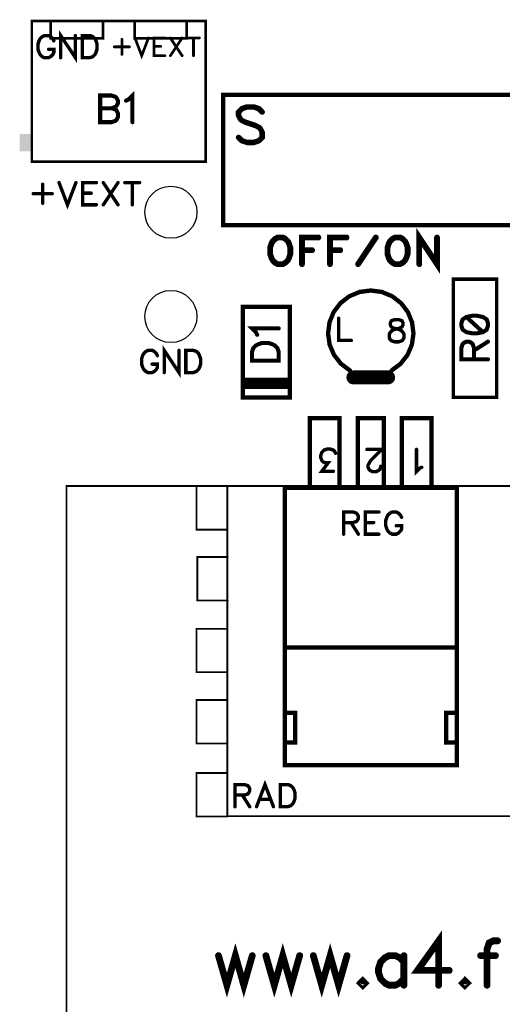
# Model space of a CAD drawing. Extents: x -4 to 99, y -4 to 139.
# Tile 12 of 14: x 27 to 55, y 78 to 135. Entities that reach past the tile are written whole.
import ezdxf

# ---------------------------------------------------------------- set-up
doc = ezdxf.new("R2010")
doc.units = 0
doc.layers.add('Top_Silk', color=2, linetype='CONTINUOUS')

msp = doc.modelspace()

# ---------------------------------------------------------------- linework, layer by layer
at = {"layer": 'Top_Silk', "linetype": 'CONTINUOUS'}
for points, const_width in [([(38, 135), (27.9998, 135), (27.9998, 126.9), (38, 126.9), (38, 135)], 0.15), ([(32.0904, 133.9997), (29.0901, 133.9997), (29.0901, 135), (32.0904, 135), (32.0904, 133.9997)], 0.15), ([(36.9097, 133.9997), (33.9105, 133.9997), (33.9105, 135), (36.9097, 135), (36.9097, 133.9997)], 0.15), ([(29.2649, 133.8601), (29.2046, 133.9808), (29.0824, 134.103), (28.9617, 134.1633), (28.7188, 134.1633), (28.5967, 134.103), (28.476, 133.9808), (28.4142, 133.8601), (28.3538, 133.6776), (28.3538, 133.373), (28.4142, 133.1919), (28.476, 133.0698), (28.5967, 132.949), (28.7188, 132.8873), (28.9617, 132.8873), (29.0824, 132.949), (29.2046, 133.0698), (29.2649, 133.1919), (29.2649, 133.373), (28.9617, 133.373)], 0.1961), ([(30.5078, 134.1633), (30.5078, 132.8873), (29.6571, 134.1633), (29.6571, 132.8873)], 0.1961), ([(30.9, 134.1633), (30.9, 132.8873), (31.3253, 132.8873), (31.5078, 132.949), (31.63, 133.0698), (31.6903, 133.1919), (31.7507, 133.373), (31.7507, 133.6776), (31.6903, 133.8601), (31.63, 133.9808), (31.5078, 134.103), (31.3253, 134.1633), (30.9, 134.1633)], 0.1961), ([(33.1812, 133.95), (33.1812, 133.0751)], 0.1569), ([(33.933, 134.0235), (34.3216, 133.0027), (34.7101, 134.0235)], 0.1569), ([(35.655, 134.0235), (35.0239, 134.0235), (35.0239, 133.0027), (35.655, 133.0027)], 0.1569), ([(35.9688, 134.0235), (36.6493, 133.0027)], 0.1569), ([(36.6493, 134.0235), (35.9688, 133.0027)], 0.1569), ([(36.9631, 134.0235), (37.6437, 134.0235)], 0.1569), ([(37.3034, 134.0235), (37.3034, 133.0027)], 0.1569), ([(32.7444, 133.512), (33.6192, 133.512)], 0.1569), ([(35.0239, 133.5372), (35.4124, 133.5372)], 0.1569), ([(33.4228, 130.4183), (33.5694, 130.4925), (33.7884, 130.7098), (33.7884, 129.1802)], 0.2353), ([(56, 123.25), (39, 123.25), (39, 130.75), (56, 130.75), (56, 123.25)], 0.25), ([(31.9313, 130.7115), (31.9313, 129.1802), (32.5883, 129.1802), (32.8073, 129.2543), (32.8798, 129.3267), (32.9522, 129.4716), (32.9522, 129.6906), (32.8798, 129.8372), (32.8073, 129.9096), (32.5883, 129.982), (32.8073, 130.0562), (32.8798, 130.1286), (32.9522, 130.2735), (32.9522, 130.42), (32.8798, 130.5649), (32.8073, 130.639), (32.5883, 130.7115), (31.9313, 130.7115)], 0.2353), ([(31.9313, 129.982), (32.5883, 129.982)], 0.2353), ([(41.2541, 129.7626), (41.0609, 129.958), (40.7689, 130.0546), (40.3803, 130.0546), (40.0883, 129.958), (39.8929, 129.7626), (39.8929, 129.5695), (39.9917, 129.374), (40.0883, 129.2775), (40.2815, 129.1809), (40.8655, 128.9855), (41.0609, 128.8889), (41.1575, 128.79), (41.2541, 128.5969), (41.2541, 128.3049), (41.0609, 128.1117), (40.7689, 128.0129), (40.3803, 128.0129), (40.0883, 128.1117), (39.8929, 128.3049)], 0.3137), ([(29.5638, 125.7022), (30.0496, 124.4261), (30.5353, 125.7022)], 0.1961), ([(31.7164, 125.7022), (30.9274, 125.7022), (30.9274, 124.4261), (31.7164, 124.4261)], 0.1961), ([(32.1086, 125.7022), (32.9593, 124.4261)], 0.1961), ([(32.9593, 125.7022), (32.1086, 124.4261)], 0.1961), ([(33.3514, 125.7022), (34.2022, 125.7022)], 0.1961), ([(33.7768, 125.7022), (33.7768, 124.4261)], 0.1961), ([(28.6242, 125.6102), (28.6242, 124.5166)], 0.1961), ([(30.9274, 125.0943), (31.4132, 125.0943)], 0.1961), ([(28.0781, 125.0627), (29.1717, 125.0627)], 0.1961), ([(51.3139, 122.5451), (51.3139, 121.0138), (50.293, 122.5451), (50.293, 121.0138)], 0.3333), ([(42.1484, 122.5451), (42.0018, 122.4727), (41.857, 122.3261), (41.7828, 122.1812), (41.7104, 121.9622), (41.7104, 121.5967), (41.7828, 121.3794), (41.857, 121.2328), (42.0018, 121.0879), (42.1484, 121.0138), (42.4398, 121.0138), (42.5847, 121.0879), (42.7313, 121.2328), (42.8037, 121.3794), (42.8762, 121.5967), (42.8762, 121.9622), (42.8037, 122.1812), (42.7313, 122.3261), (42.5847, 122.4727), (42.4398, 122.5451), (42.1484, 122.5451)], 0.3333), ([(44.4913, 122.5451), (43.5428, 122.5451), (43.5428, 121.0138)], 0.3333), ([(46.1064, 122.5451), (45.1579, 122.5451), (45.1579, 121.0138)], 0.3333), ([(46.773, 121.0138), (47.7939, 122.5434)], 0.3333), ([(48.8986, 122.5451), (48.752, 122.4727), (48.6071, 122.3261), (48.533, 122.1812), (48.4606, 121.9622), (48.4606, 121.5967), (48.533, 121.3794), (48.6071, 121.2328), (48.752, 121.0879), (48.8986, 121.0138), (49.19, 121.0138), (49.3349, 121.0879), (49.4815, 121.2328), (49.5539, 121.3794), (49.6263, 121.5967), (49.6263, 121.9622), (49.5539, 122.1812), (49.4815, 122.3261), (49.3349, 122.4727), (49.19, 122.5451), (48.8986, 122.5451)], 0.3333), ([(43.5428, 121.8157), (44.1257, 121.8157)], 0.3333), ([(45.1579, 121.8157), (45.7408, 121.8157)], 0.3333), ([(52.25, 113.3499), (54.75, 113.3499), (54.75, 120.1501), (52.25, 120.1501), (52.25, 113.3499)], 0.2), ([(48.7024, 114.8973), (49.2187, 115.2832), (49.6168, 115.79), (49.8694, 116.383), (49.959, 117.0212), (49.8796, 117.6608), (49.6365, 118.2577), (49.2466, 118.7709), (48.7366, 119.1649), (48.1416, 119.4128), (47.5027, 119.4973), (46.8637, 119.4128), (46.2688, 119.1649), (45.7588, 118.7709), (45.3688, 118.2577), (45.1257, 117.6608), (45.0463, 117.0212), (45.136, 116.383), (45.3885, 115.79), (45.7867, 115.2832), (46.3029, 114.8973)], 0.25), ([(42.85, 118.5503), (40.15, 118.5503), (40.15, 113.3497), (42.85, 113.3497), (42.85, 118.5503)], 0.25), ([(45.6547, 117.9001), (45.6547, 116.624), (46.3833, 116.624)], 0.1961), ([(48.8705, 117.8199), (48.6894, 117.7596), (48.6276, 117.6388), (48.6276, 117.5167), (48.6894, 117.396), (48.8101, 117.3342), (49.053, 117.2738), (49.2355, 117.2135), (49.3562, 117.0913), (49.4166, 116.9706), (49.4166, 116.7881), (49.3562, 116.6674), (49.2958, 116.6056), (49.1133, 116.5453), (48.8705, 116.5453), (48.6894, 116.6056), (48.6276, 116.6674), (48.5672, 116.7881), (48.5672, 116.9706), (48.6276, 117.0913), (48.7497, 117.2135), (48.9308, 117.2738), (49.1737, 117.3342), (49.2958, 117.396), (49.3562, 117.5167), (49.3562, 117.6388), (49.2958, 117.7596), (49.1133, 117.8199), (48.8705, 117.8199)], 0.1961), ([(52.7165, 117.465), (52.7889, 117.246), (53.0079, 117.0995), (53.3718, 117.027), (53.5908, 117.027), (53.9546, 117.0995), (54.1736, 117.246), (54.2461, 117.465), (54.2461, 117.6099), (54.1736, 117.8289), (53.9546, 117.9738), (53.5908, 118.0479), (53.3718, 118.0479), (53.0079, 117.9738), (52.7889, 117.8289), (52.7165, 117.6099), (52.7165, 117.465)], 0.2353), ([(53.0079, 117.9738), (53.9546, 117.0995)], 0.2353), ([(40.9658, 116.9486), (40.8917, 117.0952), (40.6744, 117.3142), (42.204, 117.3142)], 0.2353), ([(35.2257, 115.748), (35.1653, 115.8687), (35.0432, 115.9908), (34.9224, 116.0512), (34.6796, 116.0512), (34.5574, 115.9908), (34.4367, 115.8687), (34.3749, 115.748), (34.3146, 115.5655), (34.3146, 115.2608), (34.3749, 115.0797), (34.4367, 114.9576), (34.5574, 114.8369), (34.6796, 114.7751), (34.9224, 114.7751), (35.0432, 114.8369), (35.1653, 114.9576), (35.2257, 115.0797), (35.2257, 115.2608), (34.9224, 115.2608)], 0.1961), ([(36.4686, 116.0512), (36.4686, 114.7751), (35.6178, 116.0512), (35.6178, 114.7751)], 0.1961), ([(36.8607, 116.0512), (36.8607, 114.7751), (37.2861, 114.7751), (37.4686, 114.8369), (37.5907, 114.9576), (37.6511, 115.0797), (37.7114, 115.2608), (37.7114, 115.5655), (37.6511, 115.748), (37.5907, 115.8687), (37.4686, 115.9908), (37.2861, 116.0512), (36.8607, 116.0512)], 0.1961), ([(40.6727, 115.4572), (42.204, 115.4572), (42.204, 115.9676), (42.1299, 116.1866), (41.985, 116.3331), (41.8385, 116.4056), (41.6211, 116.478), (41.2556, 116.478), (41.0366, 116.4056), (40.8917, 116.3331), (40.7451, 116.1866), (40.6727, 115.9676), (40.6727, 115.4572)], 0.2353), ([(53.4442, 115.5356), (53.4442, 116.1909), (53.3701, 116.4099), (53.2976, 116.484), (53.1528, 116.5564), (53.0062, 116.5564), (52.8613, 116.484), (52.7872, 116.4099), (52.7148, 116.1909), (52.7148, 115.5356), (54.2461, 115.5356)], 0.2353), ([(53.4442, 116.046), (54.2461, 116.5564)], 0.2353), ([(42.8, 114.3502), (40.2, 114.3502)], 0.25), ([(48.5029, 114.4973), (46.5024, 114.4973)], 0.8), ([(42.8, 114.1501), (40.2, 114.1501)], 0.25), ([(42.8411, 113.95), (40.2, 113.95)], 0.25), ([(45.7115, 108.151), (44, 108.151), (44, 112.1492), (45.7115, 112.1492), (45.7115, 108.151)], 0.25), ([(48.2455, 108.151), (46.751, 108.151), (46.751, 112.1492), (48.2455, 112.1492), (48.2455, 108.151)], 0.25), ([(50.9965, 108.151), (49.292, 108.151), (49.292, 112.1492), (50.9965, 112.1492), (50.9965, 108.151)], 0.25), ([(45.3549, 109.0993), (44.6881, 109.0993), (45.0517, 109.585), (44.8692, 109.585), (44.7484, 109.6453), (44.6881, 109.7057), (44.6263, 109.8882), (44.6263, 110.0089), (44.6881, 110.1914), (44.8088, 110.3136), (44.9913, 110.3739), (45.1738, 110.3739), (45.3549, 110.3136), (45.4153, 110.2518), (45.477, 110.1311)], 0.1961), ([(48.0753, 109.3844), (48.0753, 109.324), (48.0149, 109.2019), (47.9545, 109.1415), (47.8324, 109.0812), (47.5895, 109.0812), (47.4688, 109.1415), (47.4084, 109.2019), (47.3467, 109.324), (47.3467, 109.4448), (47.4084, 109.5669), (47.5292, 109.748), (48.137, 110.3559), (47.2863, 110.3559)], 0.1961), ([(50.44, 109.3313), (50.3179, 109.2695), (50.1354, 109.0884), (50.1354, 110.3631)], 0.1961), ([(65, 77.25), (30, 77.25), (30, 108.2486), (65, 108.2486), (65, 77.25)], 0.1), ([(39.2295, 105.7398), (37.4795, 105.7398), (37.4795, 108.2378), (39.2295, 108.2378), (39.2295, 108.2378)], 0.1), ([(55.7495, 89.2518), (39.2505, 89.2518), (39.2505, 108.2486), (55.7495, 108.2486), (55.7495, 89.2518)], 0.1), ([(52.4525, 92.198), (42.551, 92.198), (42.551, 108.151), (52.4525, 108.151), (52.4525, 92.198)], 0.25), ([(45.94, 106.1461), (46.4861, 106.1461), (46.6686, 106.2079), (46.7304, 106.2683), (46.7907, 106.389), (46.7907, 106.5111), (46.7304, 106.6318), (46.6686, 106.6936), (46.4861, 106.754), (45.94, 106.754), (45.94, 105.4779)], 0.1961), ([(47.9719, 106.754), (47.1829, 106.754), (47.1829, 105.4779), (47.9719, 105.4779)], 0.1961), ([(49.2751, 106.4508), (49.2147, 106.5715), (49.0926, 106.6936), (48.9719, 106.754), (48.729, 106.754), (48.6069, 106.6936), (48.4861, 106.5715), (48.4244, 106.4508), (48.364, 106.2683), (48.364, 105.9636), (48.4244, 105.7825), (48.4861, 105.6604), (48.6069, 105.5397), (48.729, 105.4779), (48.9719, 105.4779), (49.0926, 105.5397), (49.2147, 105.6604), (49.2751, 105.7825), (49.2751, 105.9636), (48.9719, 105.9636)], 0.1961), ([(46.3654, 106.1461), (46.7907, 105.4779)], 0.1961), ([(47.1829, 106.1461), (47.6686, 106.1461)], 0.1961), ([(39.2715, 101.6657), (37.5215, 101.6657), (37.5215, 104.1673), (39.2715, 104.1673), (39.2715, 104.1673)], 0.1), ([(39.2295, 97.5374), (37.4795, 97.5374), (37.4795, 100.039), (39.2295, 100.039), (39.2295, 100.039)], 0.1), ([(52.4525, 98.9508), (42.551, 98.9508)], 0.25), ([(39.2295, 93.438), (37.4795, 93.438), (37.4795, 95.9396), (39.2295, 95.9396), (39.2295, 95.9396)], 0.1), ([(43.1495, 93.4994), (42.551, 93.4994), (42.551, 95.1985), (43.1495, 95.1985), (43.1495, 93.4994)], 0.25), ([(52.4525, 93.4994), (51.847, 93.4994), (51.847, 95.1985), (52.4525, 95.1985), (52.4525, 93.4994)], 0.25), ([(39.2295, 89.2373), (37.4795, 89.2373), (37.4795, 91.7389), (39.2295, 91.7389), (39.2295, 91.7389)], 0.1), ([(41.9027, 89.8), (41.4155, 91.0761), (40.9298, 89.8)], 0.1961), ([(39.6869, 90.4683), (40.233, 90.4683), (40.4155, 90.53), (40.4773, 90.5904), (40.5376, 90.7111), (40.5376, 90.8333), (40.4773, 90.954), (40.4155, 91.0158), (40.233, 91.0761), (39.6869, 91.0761), (39.6869, 89.8)], 0.1961), ([(42.2948, 91.0761), (42.2948, 89.8), (42.7202, 89.8), (42.9027, 89.8618), (43.0248, 89.9825), (43.0852, 90.1047), (43.1455, 90.2858), (43.1455, 90.5904), (43.0852, 90.7729), (43.0248, 90.8936), (42.9027, 91.0158), (42.7202, 91.0761), (42.2948, 91.0761)], 0.1961), ([(40.1123, 90.4683), (40.5376, 89.8)], 0.1961), ([(41.1123, 90.2254), (41.7202, 90.2254)], 0.1961), ([(51.4077, 79.5326), (51.4077, 82.082), (50.192, 80.3834), (52.0142, 80.3834)], 0.3922), ([(54.7985, 82.0848), (54.5571, 82.0848), (54.3128, 81.9641), (54.1921, 81.5991), (54.1921, 79.5326)], 0.3922), ([(38.7402, 81.2341), (39.2259, 79.5326), (39.7116, 81.2341), (40.1974, 79.5326), (40.6831, 81.2341)], 0.3922), ([(41.4674, 81.2341), (41.9531, 79.5326), (42.4389, 81.2341), (42.9246, 79.5326), (43.4103, 81.2341)], 0.3922), ([(44.1947, 81.2341), (44.6804, 79.5326), (45.1661, 81.2341), (45.6518, 79.5326), (46.1376, 81.2341)], 0.3922), ([(49.4077, 80.8691), (49.1662, 81.1134), (48.9219, 81.2341), (48.5597, 81.2341), (48.3155, 81.1134), (48.074, 80.8691), (47.9505, 80.5041), (47.9505, 80.2626), (48.074, 79.8976), (48.3155, 79.6562), (48.5597, 79.5326), (48.9219, 79.5326), (49.1662, 79.6562), (49.4077, 79.8976)], 0.3922), ([(49.4077, 81.2341), (49.4077, 79.5326)], 0.3922), ([(53.8271, 81.2341), (54.6778, 81.2341)], 0.3922), ([(47.0426, 79.7769), (46.9219, 79.6534), (47.0426, 79.5326), (47.1662, 79.6534), (47.0426, 79.7769)], 0.3922), ([(52.9192, 79.7769), (52.7985, 79.6534), (52.9192, 79.5326), (53.0428, 79.6534), (52.9192, 79.7769)], 0.3922)]:
    msp.add_lwpolyline(points, dxfattribs=dict(at, const_width=const_width))
for points, const_width in [([(30.4588, 134.1633, 1), (30.5568, 134.1633, 1), (30.4588, 134.1633, 1)], 0.098), ([(30.851, 134.1633, 1), (30.949, 134.1633, 1), (30.851, 134.1633, 1)], 0.098), ([(29.2159, 133.8601, 1), (29.314, 133.8601, 1), (29.2159, 133.8601, 1)], 0.098), ([(33.142, 133.95, 1), (33.2205, 133.95, 1), (33.142, 133.95, 1)], 0.0784), ([(33.8938, 134.0235, 1), (33.9722, 134.0235, 1), (33.8938, 134.0235, 1)], 0.0784), ([(34.6709, 134.0235, 1), (34.7494, 134.0235, 1), (34.6709, 134.0235, 1)], 0.0784), ([(35.6158, 134.0235, 1), (35.6942, 134.0235, 1), (35.6158, 134.0235, 1)], 0.0784), ([(35.9295, 134.0235, 1), (36.008, 134.0235, 1), (35.9295, 134.0235, 1)], 0.0784), ([(36.6101, 134.0235, 1), (36.6886, 134.0235, 1), (36.6101, 134.0235, 1)], 0.0784), ([(36.9239, 134.0235, 1), (37.0023, 134.0235, 1), (36.9239, 134.0235, 1)], 0.0784), ([(37.2641, 134.0235, 1), (37.3426, 134.0235, 1), (37.2641, 134.0235, 1)], 0.0784), ([(37.6044, 134.0235, 1), (37.6829, 134.0235, 1), (37.6044, 134.0235, 1)], 0.0784), ([(28.9127, 133.373, 1), (29.0107, 133.373, 1), (28.9127, 133.373, 1)], 0.098), ([(32.7051, 133.512, 1), (32.7836, 133.512, 1), (32.7051, 133.512, 1)], 0.0784), ([(33.142, 133.0751, 1), (33.2205, 133.0751, 1), (33.142, 133.0751, 1)], 0.0784), ([(33.58, 133.512, 1), (33.6585, 133.512, 1), (33.58, 133.512, 1)], 0.0784), ([(34.9846, 133.5372, 1), (35.0631, 133.5372, 1), (34.9846, 133.5372, 1)], 0.0784), ([(35.3732, 133.5372, 1), (35.4517, 133.5372, 1), (35.3732, 133.5372, 1)], 0.0784), ([(29.6081, 132.8873, 1), (29.7061, 132.8873, 1), (29.6081, 132.8873, 1)], 0.098), ([(35.6158, 133.0027, 1), (35.6942, 133.0027, 1), (35.6158, 133.0027, 1)], 0.0784), ([(35.9295, 133.0027, 1), (36.008, 133.0027, 1), (35.9295, 133.0027, 1)], 0.0784), ([(36.6101, 133.0027, 1), (36.6886, 133.0027, 1), (36.6101, 133.0027, 1)], 0.0784), ([(37.2641, 133.0027, 1), (37.3426, 133.0027, 1), (37.2641, 133.0027, 1)], 0.0784), ([(31.8725, 130.7115, 1), (31.9902, 130.7115, 1), (31.8725, 130.7115, 1)], 0.1176), ([(33.364, 130.4183, 1), (33.4816, 130.4183, 1), (33.364, 130.4183, 1)], 0.1176), ([(31.8725, 129.982, 1), (31.9902, 129.982, 1), (31.8725, 129.982, 1)], 0.1176), ([(32.5295, 129.982, 1), (32.6472, 129.982, 1), (32.5295, 129.982, 1)], 0.1176), ([(41.1756, 129.7626, 1), (41.3325, 129.7626, 1), (41.1756, 129.7626, 1)], 0.1569), ([(33.7296, 129.1802, 1), (33.8472, 129.1802, 1), (33.7296, 129.1802, 1)], 0.1176), ([(39.8145, 128.3049, 1), (39.9713, 128.3049, 1), (39.8145, 128.3049, 1)], 0.1569), ([(29.5148, 125.7022, 1), (29.6128, 125.7022, 1), (29.5148, 125.7022, 1)], 0.098), ([(30.4863, 125.7022, 1), (30.5843, 125.7022, 1), (30.4863, 125.7022, 1)], 0.098), ([(31.6674, 125.7022, 1), (31.7654, 125.7022, 1), (31.6674, 125.7022, 1)], 0.098), ([(32.0595, 125.7022, 1), (32.1576, 125.7022, 1), (32.0595, 125.7022, 1)], 0.098), ([(32.9103, 125.7022, 1), (33.0083, 125.7022, 1), (32.9103, 125.7022, 1)], 0.098), ([(33.3024, 125.7022, 1), (33.4005, 125.7022, 1), (33.3024, 125.7022, 1)], 0.098), ([(33.7278, 125.7022, 1), (33.8258, 125.7022, 1), (33.7278, 125.7022, 1)], 0.098), ([(34.1532, 125.7022, 1), (34.2512, 125.7022, 1), (34.1532, 125.7022, 1)], 0.098), ([(28.5751, 125.6102, 1), (28.6732, 125.6102, 1), (28.5751, 125.6102, 1)], 0.098), ([(30.8784, 125.0943, 1), (30.9765, 125.0943, 1), (30.8784, 125.0943, 1)], 0.098), ([(31.3642, 125.0943, 1), (31.4622, 125.0943, 1), (31.3642, 125.0943, 1)], 0.098), ([(28.0291, 125.0627, 1), (28.1271, 125.0627, 1), (28.0291, 125.0627, 1)], 0.098), ([(28.5751, 124.5166, 1), (28.6732, 124.5166, 1), (28.5751, 124.5166, 1)], 0.098), ([(29.1226, 125.0627, 1), (29.2207, 125.0627, 1), (29.1226, 125.0627, 1)], 0.098), ([(31.6674, 124.4261, 1), (31.7654, 124.4261, 1), (31.6674, 124.4261, 1)], 0.098), ([(32.0595, 124.4261, 1), (32.1576, 124.4261, 1), (32.0595, 124.4261, 1)], 0.098), ([(32.9103, 124.4261, 1), (33.0083, 124.4261, 1), (32.9103, 124.4261, 1)], 0.098), ([(33.7278, 124.4261, 1), (33.8258, 124.4261, 1), (33.7278, 124.4261, 1)], 0.098), ([(42.0651, 122.5451, 1), (42.2317, 122.5451, 1), (42.0651, 122.5451, 1)], 0.1667), ([(44.4079, 122.5451, 1), (44.5746, 122.5451, 1), (44.4079, 122.5451, 1)], 0.1667), ([(46.023, 122.5451, 1), (46.1897, 122.5451, 1), (46.023, 122.5451, 1)], 0.1667), ([(47.7106, 122.5434, 1), (47.8772, 122.5434, 1), (47.7106, 122.5434, 1)], 0.1667), ([(48.8152, 122.5451, 1), (48.9819, 122.5451, 1), (48.8152, 122.5451, 1)], 0.1667), ([(51.2305, 122.5451, 1), (51.3972, 122.5451, 1), (51.2305, 122.5451, 1)], 0.1667), ([(43.4595, 121.8157, 1), (43.6262, 121.8157, 1), (43.4595, 121.8157, 1)], 0.1667), ([(44.0424, 121.8157, 1), (44.209, 121.8157, 1), (44.0424, 121.8157, 1)], 0.1667), ([(45.0746, 121.8157, 1), (45.2413, 121.8157, 1), (45.0746, 121.8157, 1)], 0.1667), ([(45.6575, 121.8157, 1), (45.8241, 121.8157, 1), (45.6575, 121.8157, 1)], 0.1667), ([(43.4595, 121.0138, 1), (43.6262, 121.0138, 1), (43.4595, 121.0138, 1)], 0.1667), ([(45.0746, 121.0138, 1), (45.2413, 121.0138, 1), (45.0746, 121.0138, 1)], 0.1667), ([(46.6897, 121.0138, 1), (46.8564, 121.0138, 1), (46.6897, 121.0138, 1)], 0.1667), ([(50.2097, 121.0138, 1), (50.3763, 121.0138, 1), (50.2097, 121.0138, 1)], 0.1667), ([(45.6057, 117.9001, 1), (45.7038, 117.9001, 1), (45.6057, 117.9001, 1)], 0.098), ([(48.8215, 117.8199, 1), (48.9195, 117.8199, 1), (48.8215, 117.8199, 1)], 0.098), ([(52.9491, 117.9738, 1), (53.0667, 117.9738, 1), (52.9491, 117.9738, 1)], 0.1176), ([(42.1452, 117.3142, 1), (42.2628, 117.3142, 1), (42.1452, 117.3142, 1)], 0.1176), ([(52.6576, 117.465, 1), (52.7753, 117.465, 1), (52.6576, 117.465, 1)], 0.1176), ([(40.907, 116.9486, 1), (41.0246, 116.9486, 1), (40.907, 116.9486, 1)], 0.1176), ([(46.3343, 116.624, 1), (46.4324, 116.624, 1), (46.3343, 116.624, 1)], 0.098), ([(53.8958, 117.0995, 1), (54.0135, 117.0995, 1), (53.8958, 117.0995, 1)], 0.1176), ([(36.4195, 116.0512, 1), (36.5176, 116.0512, 1), (36.4195, 116.0512, 1)], 0.098), ([(36.8117, 116.0512, 1), (36.9097, 116.0512, 1), (36.8117, 116.0512, 1)], 0.098), ([(53.3854, 116.046, 1), (53.503, 116.046, 1), (53.3854, 116.046, 1)], 0.1176), ([(54.1873, 116.5564, 1), (54.3049, 116.5564, 1), (54.1873, 116.5564, 1)], 0.1176), ([(35.1766, 115.748, 1), (35.2747, 115.748, 1), (35.1766, 115.748, 1)], 0.098), ([(40.6139, 115.4572, 1), (40.7315, 115.4572, 1), (40.6139, 115.4572, 1)], 0.1176), ([(53.3854, 115.5356, 1), (53.503, 115.5356, 1), (53.3854, 115.5356, 1)], 0.1176), ([(54.1873, 115.5356, 1), (54.3049, 115.5356, 1), (54.1873, 115.5356, 1)], 0.1176), ([(34.8734, 115.2608, 1), (34.9715, 115.2608, 1), (34.8734, 115.2608, 1)], 0.098), ([(46.2404, 114.8973, 1), (46.3654, 114.8973, 1), (46.2404, 114.8973, 1)], 0.125), ([(48.6399, 114.8973, 1), (48.7649, 114.8973, 1), (48.6399, 114.8973, 1)], 0.125), ([(35.5688, 114.7751, 1), (35.6668, 114.7751, 1), (35.5688, 114.7751, 1)], 0.098), ([(40.1375, 114.3502, 1), (40.2625, 114.3502, 1), (40.1375, 114.3502, 1)], 0.125), ([(42.7375, 114.3502, 1), (42.8625, 114.3502, 1), (42.7375, 114.3502, 1)], 0.125), ([(46.3024, 114.4973, 1), (46.7024, 114.4973, 1), (46.3024, 114.4973, 1)], 0.4), ([(48.3029, 114.4973, 1), (48.7029, 114.4973, 1), (48.3029, 114.4973, 1)], 0.4), ([(40.1375, 114.1501, 1), (40.2625, 114.1501, 1), (40.1375, 114.1501, 1)], 0.125), ([(40.1375, 113.95, 1), (40.2625, 113.95, 1), (40.1375, 113.95, 1)], 0.125), ([(42.7375, 114.1501, 1), (42.8625, 114.1501, 1), (42.7375, 114.1501, 1)], 0.125), ([(42.7786, 113.95, 1), (42.9036, 113.95, 1), (42.7786, 113.95, 1)], 0.125), ([(47.2373, 110.3559, 1), (47.3353, 110.3559, 1), (47.2373, 110.3559, 1)], 0.098), ([(50.0864, 110.3631, 1), (50.1844, 110.3631, 1), (50.0864, 110.3631, 1)], 0.098), ([(45.428, 110.1311, 1), (45.5261, 110.1311, 1), (45.428, 110.1311, 1)], 0.098), ([(48.0262, 109.3844, 1), (48.1243, 109.3844, 1), (48.0262, 109.3844, 1)], 0.098), ([(50.391, 109.3313, 1), (50.4891, 109.3313, 1), (50.391, 109.3313, 1)], 0.098), ([(45.3059, 109.0993, 1), (45.4039, 109.0993, 1), (45.3059, 109.0993, 1)], 0.098), ([(39.2045, 108.2378, 1), (39.2545, 108.2378, 1), (39.2045, 108.2378, 1)], 0.05), ([(47.9228, 106.754, 1), (48.0209, 106.754, 1), (47.9228, 106.754, 1)], 0.098), ([(49.2261, 106.4508, 1), (49.3241, 106.4508, 1), (49.2261, 106.4508, 1)], 0.098), ([(45.891, 106.1461, 1), (45.989, 106.1461, 1), (45.891, 106.1461, 1)], 0.098), ([(46.3164, 106.1461, 1), (46.4144, 106.1461, 1), (46.3164, 106.1461, 1)], 0.098), ([(47.1339, 106.1461, 1), (47.2319, 106.1461, 1), (47.1339, 106.1461, 1)], 0.098), ([(47.6196, 106.1461, 1), (47.7176, 106.1461, 1), (47.6196, 106.1461, 1)], 0.098), ([(48.9229, 105.9636, 1), (49.0209, 105.9636, 1), (48.9229, 105.9636, 1)], 0.098), ([(39.2045, 105.7398, 1), (39.2545, 105.7398, 1), (39.2045, 105.7398, 1)], 0.05), ([(45.891, 105.4779, 1), (45.989, 105.4779, 1), (45.891, 105.4779, 1)], 0.098), ([(46.7417, 105.4779, 1), (46.8398, 105.4779, 1), (46.7417, 105.4779, 1)], 0.098), ([(47.9228, 105.4779, 1), (48.0209, 105.4779, 1), (47.9228, 105.4779, 1)], 0.098), ([(39.2465, 104.1673, 1), (39.2965, 104.1673, 1), (39.2465, 104.1673, 1)], 0.05), ([(39.2465, 101.6657, 1), (39.2965, 101.6657, 1), (39.2465, 101.6657, 1)], 0.05), ([(39.2045, 100.039, 1), (39.2545, 100.039, 1), (39.2045, 100.039, 1)], 0.05), ([(42.4885, 98.9508, 1), (42.6135, 98.9508, 1), (42.4885, 98.9508, 1)], 0.125), ([(52.39, 98.9508, 1), (52.515, 98.9508, 1), (52.39, 98.9508, 1)], 0.125), ([(39.2045, 97.5374, 1), (39.2545, 97.5374, 1), (39.2045, 97.5374, 1)], 0.05), ([(39.2045, 95.9396, 1), (39.2545, 95.9396, 1), (39.2045, 95.9396, 1)], 0.05), ([(39.2045, 93.438, 1), (39.2545, 93.438, 1), (39.2045, 93.438, 1)], 0.05), ([(39.2045, 91.7389, 1), (39.2545, 91.7389, 1), (39.2045, 91.7389, 1)], 0.05), ([(42.2458, 91.0761, 1), (42.3438, 91.0761, 1), (42.2458, 91.0761, 1)], 0.098), ([(39.6379, 90.4683, 1), (39.7359, 90.4683, 1), (39.6379, 90.4683, 1)], 0.098), ([(40.0633, 90.4683, 1), (40.1613, 90.4683, 1), (40.0633, 90.4683, 1)], 0.098), ([(41.0633, 90.2254, 1), (41.1613, 90.2254, 1), (41.0633, 90.2254, 1)], 0.098), ([(41.6711, 90.2254, 1), (41.7692, 90.2254, 1), (41.6711, 90.2254, 1)], 0.098), ([(39.6379, 89.8, 1), (39.7359, 89.8, 1), (39.6379, 89.8, 1)], 0.098), ([(40.4886, 89.8, 1), (40.5867, 89.8, 1), (40.4886, 89.8, 1)], 0.098), ([(40.8808, 89.8, 1), (40.9788, 89.8, 1), (40.8808, 89.8, 1)], 0.098), ([(41.8536, 89.8, 1), (41.9517, 89.8, 1), (41.8536, 89.8, 1)], 0.098), ([(39.2045, 89.2373, 1), (39.2545, 89.2373, 1), (39.2045, 89.2373, 1)], 0.05), ([(54.7005, 82.0848, 1), (54.8966, 82.0848, 1), (54.7005, 82.0848, 1)], 0.1961), ([(38.6421, 81.2341, 1), (38.8382, 81.2341, 1), (38.6421, 81.2341, 1)], 0.1961), ([(40.5851, 81.2341, 1), (40.7811, 81.2341, 1), (40.5851, 81.2341, 1)], 0.1961), ([(41.3694, 81.2341, 1), (41.5655, 81.2341, 1), (41.3694, 81.2341, 1)], 0.1961), ([(43.3123, 81.2341, 1), (43.5084, 81.2341, 1), (43.3123, 81.2341, 1)], 0.1961), ([(44.0966, 81.2341, 1), (44.2927, 81.2341, 1), (44.0966, 81.2341, 1)], 0.1961), ([(46.0395, 81.2341, 1), (46.2356, 81.2341, 1), (46.0395, 81.2341, 1)], 0.1961), ([(49.3096, 81.2341, 1), (49.5057, 81.2341, 1), (49.3096, 81.2341, 1)], 0.1961), ([(49.3096, 80.8691, 1), (49.5057, 80.8691, 1), (49.3096, 80.8691, 1)], 0.1961), ([(53.729, 81.2341, 1), (53.9251, 81.2341, 1), (53.729, 81.2341, 1)], 0.1961), ([(54.5798, 81.2341, 1), (54.7758, 81.2341, 1), (54.5798, 81.2341, 1)], 0.1961), ([(51.9161, 80.3834, 1), (52.1122, 80.3834, 1), (51.9161, 80.3834, 1)], 0.1961), ([(46.9446, 79.7769, 1), (47.1407, 79.7769, 1), (46.9446, 79.7769, 1)], 0.1961), ([(49.3096, 79.8976, 1), (49.5057, 79.8976, 1), (49.3096, 79.8976, 1)], 0.1961), ([(52.8212, 79.7769, 1), (53.0173, 79.7769, 1), (52.8212, 79.7769, 1)], 0.1961), ([(49.3096, 79.5326, 1), (49.5057, 79.5326, 1), (49.3096, 79.5326, 1)], 0.1961), ([(51.3097, 79.5326, 1), (51.5057, 79.5326, 1), (51.3097, 79.5326, 1)], 0.1961), ([(54.094, 79.5326, 1), (54.2901, 79.5326, 1), (54.094, 79.5326, 1)], 0.1961)]:
    msp.add_lwpolyline(points, format="xyb", dxfattribs=dict(at, const_width=const_width))
at = {"layer": 'Top_Silk'}
for centre in [(36, 124), (36, 118)]:
    msp.add_circle(centre, 1.5, dxfattribs=at)
msp.add_solid([(27.9998, 127.5002), (27.3, 127.5002), (27.9998, 128.4997), (27.3, 128.4997)], dxfattribs=at)

doc.saveas('drawing.dxf')
